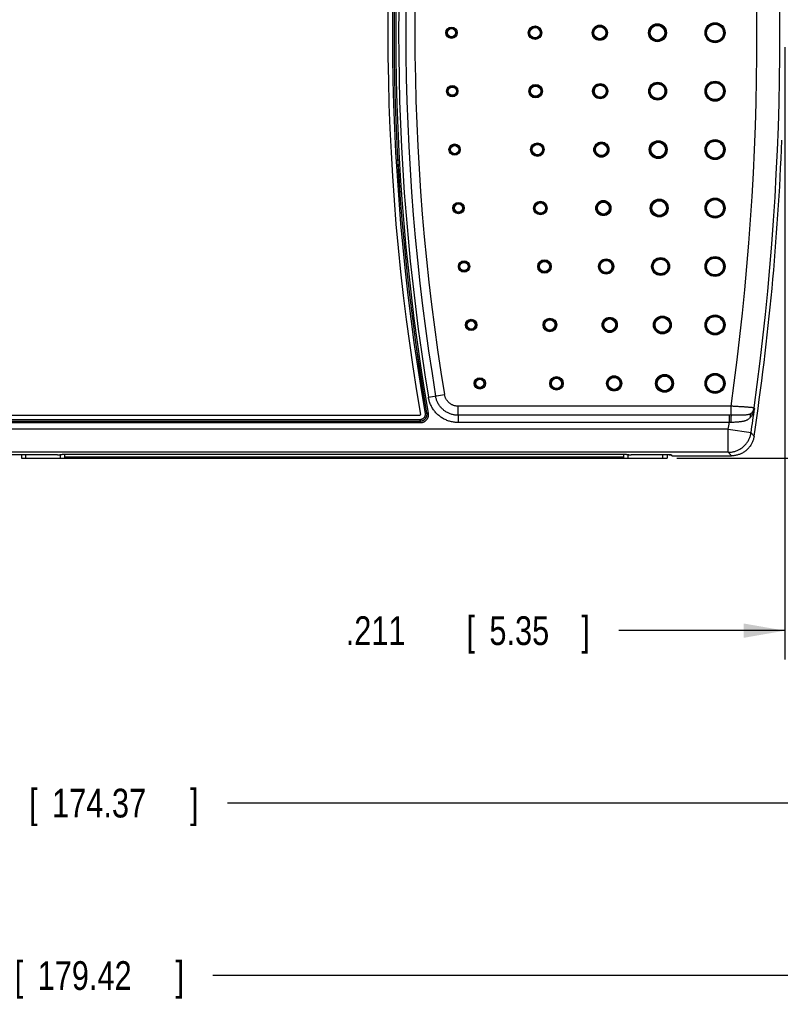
# Model space of a CAD drawing. Header units: inches. Extents: x 0 to 22, y 0 to 17.
# Tile 19 of 21: x 14.2 to 17.5, y 8.7 to 13. Entities that reach past the tile are written whole.
import ezdxf

# ---------------------------------------------------------------- set-up
doc = ezdxf.new("R2010")
doc.units = ezdxf.units.IN
doc.header["$LTSCALE"] = 1.21
doc.header["$MEASUREMENT"] = 0
doc.layers.get('0').update_dxf_attribs({"linetype": 'CONTINUOUS'})
doc.layers.add('DIMENSIONS', color=7, linetype='CONTINUOUS')
doc.styles.get("Standard").update_dxf_attribs({"font": 'txt', "width": 0.8})
doc.dimstyles.new('DIMSTYLE_1', dxfattribs={"dimtxt": 0.125, "dimasz": 0.18, "dimexe": 0.18, "dimexo": 0.0625, "dimgap": 0.09, "dimtad": 0, "dimtih": 1, "dimtoh": 1, "dimdec": 3, "dimzin": 4, "dimdsep": 46, "dimtxsty": 'STANDARD', "dimblk": '_FILLED', "dimblk1": '_FILLED', "dimblk2": '_FILLED', "dimcen": 0.09, "dimadec": 0, "dimazin": 0, "dimtp": 0.01, "dimtm": 0.01, "dimtfac": 1, "dimtdec": 3, "dimtofl": 0, "dimtmove": 0, "dimatfit": 3, "dimldrblk": '_FILLED', "dimfxl": 1, "dimtolj": 1, "dimtzin": 4, "dimarcsym": 0})

# ---------------------------------------------------------------- blocks, each defined once
blk = doc.blocks.new('_FILLED')
at = {"color": 0, "linetype": 'BYBLOCK'}
blk.add_solid([(0, 0), (-1, 0.174), (-1, -0.174)], dxfattribs=at)
blk = doc.blocks.new('*D3')
at = {"layer": 'DIMENSIONS', "color": 2, "linetype": 'CONTINUOUS'}
for p, q in [((17.6924, 12.9103), (18.8222, 12.9103)), ((18.6972, 12.9103), (18.6972, 12.062)), ((18.6972, 11.0598), (18.6972, 11.812)), ((17.0675, 11.0598), (18.8222, 11.0598))]:
    blk.add_line(p, q, dxfattribs=at)
at = {"layer": 'DIMENSIONS', "color": 2, "linetype": 'CONTINUOUS', "xscale": 0.18, "yscale": 0.18, "zscale": 0.18}
for p, rotation in [((18.6972, 12.9103), 90), ((18.6972, 11.0598), 270)]:
    blk.add_blockref('_FILLED', p, dxfattribs=dict(at, rotation=rotation))
at = {"layer": 'DIMENSIONS', "color": 2, "linetype": 'CONTINUOUS', "width": 0.8}
for s, p in [('1.851', (18.1847, 11.8745)), ('[', (18.8097, 11.8745)), ('47', (18.9097, 11.8745)), (']', (19.1097, 11.8745))]:
    blk.add_text(s, height=0.125, dxfattribs=at).set_placement(p)
blk = doc.blocks.new('*D4')
at = {"layer": 'DIMENSIONS', "color": 2, "linetype": 'CONTINUOUS'}
for p, q in [((17.7481, 12.9636), (17.7481, 10.1848)), ((17.5373, 12.8478), (17.5373, 10.1848)), ((17.5373, 10.3098), (16.8141, 10.3098)), ((17.7481, 10.3098), (18.1081, 10.3098))]:
    blk.add_line(p, q, dxfattribs=at)
at = {"layer": 'DIMENSIONS', "color": 2, "linetype": 'CONTINUOUS', "xscale": 0.18, "yscale": 0.18, "zscale": 0.18}
blk.add_blockref('_FILLED', (17.5373, 10.3098), dxfattribs=at)
at = {"layer": 'DIMENSIONS', "color": 2, "linetype": 'CONTINUOUS', "xscale": 0.18, "yscale": 0.18, "zscale": 0.18, "rotation": 180}
blk.add_blockref('_FILLED', (17.7481, 10.3098), dxfattribs=at)
at = {"layer": 'DIMENSIONS', "color": 2, "linetype": 'CONTINUOUS', "width": 0.8}
for s, p in [('.211', (15.6266, 10.2473)), ('[', (16.1516, 10.2473)), ('5.35', (16.2516, 10.2473)), (']', (16.6516, 10.2473))]:
    blk.add_text(s, height=0.125, dxfattribs=at).set_placement(p)
blk = doc.blocks.new('*D5')
at = {"layer": 'DIMENSIONS', "color": 2, "linetype": 'CONTINUOUS'}
for p, q in [((17.7481, 12.8478), (17.7481, 9.4348)), ((10.8833, 12.5172), (10.8833, 9.4348)), ((10.8833, 9.5598), (13.5616, 9.5598)), ((17.7481, 9.5598), (15.1116, 9.5598))]:
    blk.add_line(p, q, dxfattribs=at)
at = {"layer": 'DIMENSIONS', "color": 2, "linetype": 'CONTINUOUS', "xscale": 0.18, "yscale": 0.18, "zscale": 0.18, "rotation": 180}
blk.add_blockref('_FILLED', (10.8833, 9.5598), dxfattribs=at)
at = {"layer": 'DIMENSIONS', "color": 2, "linetype": 'CONTINUOUS', "xscale": 0.18, "yscale": 0.18, "zscale": 0.18}
blk.add_blockref('_FILLED', (17.7481, 9.5598), dxfattribs=at)
at = {"layer": 'DIMENSIONS', "color": 2, "linetype": 'CONTINUOUS', "width": 0.8}
for s, p in [('6.865', (13.6241, 9.4973)), ('[', (14.2491, 9.4973)), ('174.37', (14.3491, 9.4973)), (']', (14.9491, 9.4973))]:
    blk.add_text(s, height=0.125, dxfattribs=at).set_placement(p)
blk = doc.blocks.new('*D6')
at = {"layer": 'DIMENSIONS', "color": 2, "linetype": 'CONTINUOUS'}
for p, q in [((17.9472, 12.8478), (17.9472, 8.6848)), ((10.8833, 12.3649), (10.8833, 8.6848)), ((10.8833, 8.8098), (13.4988, 8.8098)), ((17.9472, 8.8098), (15.0488, 8.8098))]:
    blk.add_line(p, q, dxfattribs=at)
at = {"layer": 'DIMENSIONS', "color": 2, "linetype": 'CONTINUOUS', "xscale": 0.18, "yscale": 0.18, "zscale": 0.18, "rotation": 180}
blk.add_blockref('_FILLED', (10.8833, 8.8098), dxfattribs=at)
at = {"layer": 'DIMENSIONS', "color": 2, "linetype": 'CONTINUOUS', "xscale": 0.18, "yscale": 0.18, "zscale": 0.18}
blk.add_blockref('_FILLED', (17.9472, 8.8098), dxfattribs=at)
at = {"layer": 'DIMENSIONS', "color": 2, "linetype": 'CONTINUOUS', "width": 0.8}
for s, p in [('7.064', (13.5613, 8.7473)), ('[', (14.1863, 8.7473)), ('179.42', (14.2863, 8.7473)), (']', (14.8863, 8.7473))]:
    blk.add_text(s, height=0.125, dxfattribs=at).set_placement(p)

msp = doc.modelspace()

# ---------------------------------------------------------------- linework, layer by layer
at = {"color": 7, "linetype": 'CONTINUOUS'}
for p, q in [((15.9865, 11.3246), (16.0565, 11.3362)), ((17.3034, 11.286), (16.1157, 11.286)), ((16.1157, 11.2465), (16.1157, 11.286)), ((17.3034, 11.2465), (17.3034, 11.286)), ((15.949, 11.22), (12.4676, 11.22)), ((12.4677, 11.2473), (15.9489, 11.2473)), ((15.9489, 11.227), (12.4677, 11.227)), ((15.9489, 11.22), (12.4677, 11.22)), ((15.9489, 11.227), (15.9489, 11.22)), ((15.949, 11.22), (15.9489, 11.22)), ((15.949, 11.213), (15.949, 11.22)), ((15.9716, 11.2539), (15.9785, 11.2551)), ((15.9854, 11.2562), (15.9785, 11.255)), ((15.9785, 11.255), (15.9785, 11.2551)), ((17.2954, 11.2465), (16.1157, 11.2465)), ((17.2954, 11.2465), (17.2954, 11.215)), ((17.2911, 11.1856), (11.1255, 11.1856)), ((15.949, 11.213), (12.4676, 11.213)), ((17.2954, 11.215), (16.1157, 11.215)), ((17.2911, 11.1856), (17.39, 11.171)), ((17.2911, 11.0857), (17.2911, 11.1856)), ((17.2911, 11.0857), (11.1255, 11.0857)), ((14.3721, 11.0747), (14.0425, 11.0747)), ((14.2156, 11.0745), (14.2006, 11.0745)), ((14.2156, 11.0747), (14.2156, 11.0598)), ((14.2156, 11.0598), (17.0246, 11.0598)), ((14.2353, 11.0598), (14.2353, 11.0747)), ((14.383, 11.076), (14.3821, 11.075)), ((14.3849, 11.0762), (14.3849, 11.0598)), ((16.8476, 11.0763), (14.393, 11.0763)), ((14.4046, 11.0598), (14.4046, 11.0763)), ((16.8357, 11.0637), (14.4046, 11.0637)), ((16.8357, 11.0763), (16.8357, 11.0598)), ((16.8553, 11.0598), (16.8553, 11.0762)), ((16.8585, 11.075), (16.8576, 11.076)), ((17.0332, 11.0747), (16.8685, 11.0747)), ((17.005, 11.0747), (17.005, 11.0598)), ((17.0246, 11.0747), (17.0246, 11.0598)), ((17.0473, 11.0703), (17.0432, 11.0744)), ((17.044, 11.0736), (17.044, 11.0734)), ((17.0471, 11.0703), (17.044, 11.0734)), ((17.0471, 11.0703), (17.0471, 11.0705)), ((17.0471, 11.0703), (17.3044, 11.0703))]:
    msp.add_line(p, q, dxfattribs=at)
for centre, radius in [((16.0867, 12.9103), 0.0248), ((16.4501, 12.9103), 0.0295), ((16.4501, 12.9103), 0.026), ((16.4501, 12.9103), 0.0259), ((16.4501, 12.9103), 0.0224), ((16.7321, 12.9103), 0.033), ((16.7321, 12.9103), 0.0295), ((16.7321, 12.9103), 0.0295), ((16.7321, 12.9103), 0.026), ((16.9827, 12.9103), 0.0389), ((16.9827, 12.9103), 0.0354), ((16.9827, 12.9103), 0.0354), ((16.9827, 12.9103), 0.0319), ((17.2333, 12.9103), 0.0436), ((17.2333, 12.9103), 0.0401), ((17.2333, 12.9103), 0.0401), ((17.2333, 12.9103), 0.0366), ((16.0867, 12.9103), 0.0213), ((16.0867, 12.9103), 0.0212), ((16.0867, 12.9103), 0.0177), ((16.0901, 12.6561), 0.0248), ((16.0901, 12.6561), 0.0213), ((16.0901, 12.6561), 0.0212), ((16.4527, 12.6561), 0.0295), ((16.4527, 12.6561), 0.026), ((16.4527, 12.6561), 0.0259), ((16.4527, 12.6561), 0.0224), ((16.7338, 12.6561), 0.033), ((16.7338, 12.6561), 0.0295), ((16.7338, 12.6561), 0.0295), ((16.7338, 12.6561), 0.026), ((16.9835, 12.6561), 0.0389), ((16.9835, 12.6561), 0.0354), ((16.9835, 12.6561), 0.0354), ((16.9835, 12.6561), 0.0319), ((17.2333, 12.6561), 0.0436), ((17.2333, 12.6561), 0.0401), ((17.2333, 12.6561), 0.0401), ((17.2333, 12.6561), 0.0366), ((16.0901, 12.6561), 0.0177), ((16.1003, 12.4019), 0.0248), ((16.1003, 12.4019), 0.0213), ((16.1003, 12.4019), 0.0212), ((16.1003, 12.4019), 0.0177), ((16.4604, 12.4019), 0.0295), ((16.4604, 12.4019), 0.0259), ((16.4604, 12.4019), 0.026), ((16.4604, 12.4019), 0.0224), ((16.7389, 12.4019), 0.033), ((16.7389, 12.4019), 0.0295), ((16.7389, 12.4019), 0.0295), ((16.7389, 12.4019), 0.026), ((16.9861, 12.4019), 0.0389), ((16.9861, 12.4019), 0.0354), ((16.9861, 12.4019), 0.0354), ((16.9861, 12.4019), 0.0319), ((17.2333, 12.4019), 0.0436), ((17.2333, 12.4019), 0.0401), ((17.2333, 12.4019), 0.0401), ((17.2333, 12.4019), 0.0366), ((16.1174, 12.1478), 0.0248), ((16.1174, 12.1478), 0.0213), ((16.1174, 12.1478), 0.0212), ((16.1174, 12.1478), 0.0177), ((16.4734, 12.1478), 0.0295), ((16.4734, 12.1478), 0.0259), ((16.4734, 12.1478), 0.026), ((16.4734, 12.1478), 0.0224), ((16.7476, 12.1478), 0.033), ((16.7476, 12.1478), 0.0295), ((16.7476, 12.1478), 0.0295), ((16.7476, 12.1478), 0.026), ((16.9904, 12.1478), 0.0389), ((16.9904, 12.1478), 0.0354), ((16.9904, 12.1478), 0.0354), ((16.9904, 12.1478), 0.0319), ((17.2333, 12.1478), 0.0436), ((17.2333, 12.1478), 0.0401), ((17.2333, 12.1478), 0.0401), ((17.2333, 12.1478), 0.0366), ((16.1413, 11.8936), 0.0248), ((16.1413, 11.8936), 0.0213), ((16.1413, 11.8936), 0.0212), ((16.1413, 11.8936), 0.0177), ((16.4915, 11.8936), 0.0295), ((16.4915, 11.8936), 0.026), ((16.4915, 11.8936), 0.0259), ((16.4915, 11.8936), 0.0224), ((16.7596, 11.8936), 0.033), ((16.7596, 11.8936), 0.0295), ((16.7596, 11.8936), 0.0295), ((16.7596, 11.8936), 0.026), ((16.9965, 11.8936), 0.0389), ((16.9965, 11.8936), 0.0354), ((16.9965, 11.8936), 0.0354), ((16.9965, 11.8936), 0.0319), ((17.2333, 11.8936), 0.0436), ((17.2333, 11.8936), 0.0401), ((17.2333, 11.8936), 0.0401), ((17.2333, 11.8936), 0.0366), ((16.1721, 11.6394), 0.0248), ((16.1721, 11.6394), 0.0213), ((16.1721, 11.6394), 0.0212), ((16.1721, 11.6394), 0.0177), ((16.5149, 11.6394), 0.0295), ((16.5149, 11.6394), 0.0259), ((16.5149, 11.6394), 0.026), ((16.5149, 11.6394), 0.0224), ((16.7752, 11.6394), 0.033), ((16.7752, 11.6394), 0.0295), ((16.7752, 11.6394), 0.0295), ((16.7752, 11.6394), 0.026), ((17.0042, 11.6394), 0.0389), ((17.0042, 11.6394), 0.0354), ((17.0042, 11.6394), 0.0354), ((17.0042, 11.6394), 0.0319), ((17.2333, 11.6394), 0.0436), ((17.2333, 11.6394), 0.0401), ((17.2333, 11.6394), 0.0401), ((17.2333, 11.6394), 0.0366), ((16.2099, 11.3853), 0.0248), ((16.2099, 11.3853), 0.0213), ((16.2099, 11.3853), 0.0212), ((16.2099, 11.3853), 0.0177), ((16.5435, 11.3853), 0.0295), ((16.5435, 11.3853), 0.0259), ((16.5435, 11.3853), 0.026), ((16.5435, 11.3853), 0.0224), ((16.7942, 11.3853), 0.033), ((16.7942, 11.3853), 0.0295), ((16.7942, 11.3853), 0.0295), ((16.7942, 11.3853), 0.026), ((17.0137, 11.3853), 0.0389), ((17.0137, 11.3853), 0.0354), ((17.0137, 11.3853), 0.0354), ((17.0137, 11.3853), 0.0319), ((17.2333, 11.3853), 0.0436), ((17.2333, 11.3853), 0.0401), ((17.2333, 11.3853), 0.0401), ((17.2333, 11.3853), 0.0366)]:
    msp.add_circle(centre, radius, dxfattribs=at)
for centre, radius, start, end in [((25.5866, 12.9103), 9.7768, 170.22437, 189.77563), ((25.5867, 12.9103), 9.7568, 170.22587, 189.77413), ((25.5867, 12.9103), 9.7498, 170.22587, 189.77413), ((25.5867, 12.9103), 9.7497, 170.22551, 189.77449), ((25.5867, 12.9103), 9.7427, 170.22551, 189.77449), ((5.6283, 12.9103), 11.7875, 352.07967, 7.92033), ((5.6283, 12.9103), 11.8875, 352.11014, 7.88986), ((25.5867, 12.9103), 9.7303, 170.62131, 189.3787), ((25.5867, 12.9103), 9.6987, 170.62119, 189.37881), ((25.5867, 12.9103), 9.6593, 170.62119, 189.37881), ((5.6283, 12.9103), 11.905, 351.52374, 357.75187), ((5.6283, 12.9103), 11.8896, 351.58832, 352.10131), ((5.6283, 12.9103), 11.7896, 351.58832, 351.7326)]:
    msp.add_arc(centre, radius, start, end, dxfattribs=at)
for points, knots in [([(16.1157, 11.215), (16.113, 11.215), (16.1075, 11.2152), (16.0992, 11.216), (16.0909, 11.2173), (16.0828, 11.2191), (16.0747, 11.2215), (16.0668, 11.2244), (16.0591, 11.2278), (16.0516, 11.2316), (16.0444, 11.236), (16.0375, 11.2408), (16.0309, 11.246), (16.0247, 11.2517), (16.0188, 11.2577), (16.0134, 11.2641), (16.0083, 11.2708), (16.0037, 11.2779), (15.9996, 11.2852), (15.9959, 11.2928), (15.9928, 11.3005), (15.9901, 11.3085), (15.988, 11.3165), (15.9869, 11.3219), (15.9865, 11.3246)], [0, 0, 0, 0, 0.044791, 0.089827, 0.135118, 0.1806, 0.226214, 0.2719, 0.317601, 0.363263, 0.408873, 0.454448, 0.500005, 0.545562, 0.591136, 0.636744, 0.682403, 0.728101, 0.773785, 0.819398, 0.864882, 0.910178, 0.955222, 1, 1, 1, 1]), ([(16.1157, 11.2465), (16.1134, 11.2465), (16.1087, 11.2467), (16.1017, 11.2475), (16.0948, 11.2487), (16.088, 11.2504), (16.0814, 11.2526), (16.0749, 11.2552), (16.0686, 11.2583), (16.0626, 11.2618), (16.0568, 11.2658), (16.0513, 11.2701), (16.0462, 11.2748), (16.0414, 11.2798), (16.0369, 11.2852), (16.0328, 11.2909), (16.0292, 11.2969), (16.0259, 11.3031), (16.0231, 11.3095), (16.0208, 11.3161), (16.0189, 11.3229), (16.018, 11.3274), (16.0176, 11.3297)], [0, 0, 0, 0, 0.050174, 0.100318, 0.150406, 0.200435, 0.250418, 0.300367, 0.350296, 0.400211, 0.450115, 0.500011, 0.549908, 0.599811, 0.649725, 0.699651, 0.749598, 0.799578, 0.849605, 0.899692, 0.949834, 1, 1, 1, 1]), ([(16.1157, 11.286), (16.1142, 11.286), (16.1111, 11.2861), (16.1064, 11.2866), (16.1018, 11.2875), (16.0973, 11.2888), (16.0929, 11.2904), (16.0886, 11.2924), (16.0845, 11.2947), (16.0806, 11.2973), (16.0769, 11.3002), (16.0734, 11.3034), (16.0702, 11.3068), (16.0673, 11.3105), (16.0646, 11.3144), (16.0623, 11.3185), (16.0603, 11.3228), (16.0587, 11.3271), (16.0574, 11.3316), (16.0568, 11.3347), (16.0565, 11.3362)], [0, 0, 0, 0, 0.054798, 0.110039, 0.165601, 0.221371, 0.277234, 0.333073, 0.388805, 0.444447, 0.500045, 0.555643, 0.611285, 0.667011, 0.722837, 0.778682, 0.834433, 0.889979, 0.945208, 1, 1, 1, 1]), ([(17.4033, 11.2785), (17.4031, 11.2786), (17.4026, 11.2787), (17.4017, 11.2789), (17.4002, 11.2791), (17.3983, 11.2793), (17.396, 11.2796), (17.3932, 11.2799), (17.3899, 11.2802), (17.3862, 11.2805), (17.3821, 11.2809), (17.3776, 11.2812), (17.3728, 11.2816), (17.3676, 11.282), (17.3622, 11.2824), (17.3564, 11.2828), (17.3504, 11.2832), (17.3441, 11.2836), (17.3377, 11.284), (17.331, 11.2844), (17.3243, 11.2848), (17.3174, 11.2852), (17.3104, 11.2856), (17.3057, 11.2859), (17.3034, 11.286)], [0, 0, 0, 0, 0.004962, 0.014679, 0.029165, 0.048368, 0.072202, 0.100558, 0.1333, 0.170272, 0.211286, 0.256133, 0.304582, 0.356394, 0.411321, 0.469107, 0.529482, 0.592169, 0.656881, 0.723318, 0.791174, 0.860134, 0.92986, 1, 1, 1, 1]), ([(17.4051, 11.2764), (17.4047, 11.2741), (17.4037, 11.2697), (17.4018, 11.2632), (17.3994, 11.257), (17.3966, 11.2512), (17.3934, 11.2458), (17.39, 11.2408), (17.3875, 11.2377), (17.3862, 11.2363)], [0, 0, 0, 0, 0.151937, 0.302805, 0.45137, 0.596284, 0.736483, 0.871308, 1, 1, 1, 1]), ([(17.3915, 11.2553), (17.3923, 11.2561), (17.3938, 11.2577), (17.3959, 11.2602), (17.3977, 11.263), (17.3993, 11.2659), (17.4007, 11.2689), (17.4018, 11.272), (17.4027, 11.2752), (17.4031, 11.2774), (17.4033, 11.2785)], [0, 0, 0, 0, 0.124985, 0.250026, 0.375061, 0.500088, 0.625105, 0.750111, 0.875105, 1, 1, 1, 1]), ([(17.4051, 11.2764), (17.4047, 11.2747), (17.4037, 11.2714), (17.4014, 11.2667), (17.3986, 11.2624), (17.3953, 11.2586), (17.3928, 11.2563), (17.3915, 11.2553)], [0, 0, 0, 0, 0.201812, 0.404552, 0.606327, 0.805247, 1, 1, 1, 1]), ([(17.4051, 11.2764), (17.4049, 11.2766), (17.4045, 11.2771), (17.4039, 11.2778), (17.4035, 11.2782), (17.4033, 11.2785)], [0, 0, 0, 0, 0.333326, 0.666659, 1, 1, 1, 1]), ([(15.9785, 11.2551), (15.9786, 11.2542), (15.9788, 11.2524), (15.9789, 11.2496), (15.9788, 11.2469), (15.9784, 11.2442), (15.9777, 11.2415), (15.9768, 11.2389), (15.9757, 11.2364), (15.9743, 11.234), (15.9727, 11.2317), (15.971, 11.2296), (15.969, 11.2277), (15.9669, 11.226), (15.9646, 11.2244), (15.9622, 11.2231), (15.9597, 11.222), (15.9571, 11.2211), (15.9544, 11.2205), (15.9517, 11.2201), (15.9498, 11.22), (15.9489, 11.22)], [0, 0, 0, 0, 0.052582, 0.105166, 0.157757, 0.210362, 0.262987, 0.315626, 0.368264, 0.420899, 0.473532, 0.526164, 0.578796, 0.631431, 0.68407, 0.736714, 0.789366, 0.842026, 0.894689, 0.947349, 1, 1, 1, 1]), ([(15.9716, 11.2539), (15.9717, 11.2531), (15.9719, 11.2516), (15.9719, 11.2492), (15.9717, 11.2469), (15.9713, 11.2446), (15.9706, 11.2423), (15.9697, 11.2401), (15.9686, 11.238), (15.9673, 11.2361), (15.9657, 11.2343), (15.964, 11.2326), (15.9622, 11.2312), (15.9602, 11.2299), (15.9581, 11.2289), (15.9559, 11.2281), (15.9536, 11.2275), (15.9513, 11.2271), (15.9497, 11.227), (15.9489, 11.227)], [0, 0, 0, 0, 0.058347, 0.117059, 0.17597, 0.234912, 0.293796, 0.352677, 0.411581, 0.470473, 0.529351, 0.588247, 0.647149, 0.706017, 0.764904, 0.823891, 0.882868, 0.941636, 1, 1, 1, 1]), ([(15.9489, 11.2473), (15.9491, 11.2473), (15.9494, 11.2473), (15.95, 11.2474), (15.9504, 11.2476), (15.9509, 11.2479), (15.9512, 11.2483), (15.9515, 11.2487), (15.9517, 11.2492), (15.9518, 11.2497), (15.9518, 11.2501), (15.9518, 11.2503)], [0, 0, 0, 0, 0.111659, 0.223747, 0.335588, 0.446862, 0.557828, 0.668869, 0.779877, 0.89037, 1, 1, 1, 1]), ([(15.9854, 11.2562), (15.9856, 11.2552), (15.9859, 11.2531), (15.986, 11.2498), (15.9858, 11.2466), (15.9854, 11.2434), (15.9847, 11.2403), (15.9837, 11.2372), (15.9825, 11.2342), (15.981, 11.2314), (15.9793, 11.2286), (15.9773, 11.2261), (15.9751, 11.2237), (15.9727, 11.2215), (15.9702, 11.2196), (15.9674, 11.2179), (15.9646, 11.2164), (15.9616, 11.2151), (15.9585, 11.2142), (15.9554, 11.2135), (15.9522, 11.2131), (15.95, 11.213), (15.949, 11.213)], [0, 0, 0, 0, 0.049774, 0.099777, 0.149882, 0.199962, 0.249979, 0.299993, 0.350019, 0.400032, 0.450034, 0.500037, 0.550039, 0.600041, 0.650055, 0.700079, 0.750089, 0.800104, 0.850182, 0.900273, 0.950254, 1, 1, 1, 1]), ([(15.9785, 11.255), (15.9787, 11.2541), (15.9789, 11.2523), (15.979, 11.2496), (15.9788, 11.2468), (15.9784, 11.2441), (15.9778, 11.2414), (15.9769, 11.2388), (15.9757, 11.2363), (15.9744, 11.2339), (15.9728, 11.2317), (15.971, 11.2296), (15.9691, 11.2276), (15.967, 11.2259), (15.9647, 11.2244), (15.9623, 11.223), (15.9597, 11.2219), (15.9571, 11.2211), (15.9545, 11.2204), (15.9517, 11.2201), (15.9499, 11.22), (15.949, 11.22)], [0, 0, 0, 0, 0.052714, 0.105405, 0.158074, 0.21072, 0.263346, 0.315955, 0.36855, 0.421134, 0.473712, 0.526288, 0.578866, 0.63145, 0.684045, 0.736654, 0.78928, 0.841926, 0.894595, 0.947286, 1, 1, 1, 1]), ([(16.1157, 11.2465), (16.1157, 11.2463), (16.1157, 11.2458), (16.1157, 11.2449), (16.1157, 11.2437), (16.1157, 11.2423), (16.1157, 11.2407), (16.1157, 11.2388), (16.1157, 11.2367), (16.1157, 11.2344), (16.1157, 11.232), (16.1157, 11.2294), (16.1157, 11.2267), (16.1157, 11.2238), (16.1157, 11.2209), (16.1157, 11.218), (16.1157, 11.216), (16.1157, 11.215)], [0, 0, 0, 0, 0.020159, 0.048888, 0.085935, 0.130977, 0.183621, 0.243405, 0.309808, 0.382248, 0.460091, 0.542659, 0.62923, 0.719045, 0.811313, 0.905223, 1, 1, 1, 1]), ([(17.3034, 11.2465), (17.3025, 11.2465), (17.3007, 11.2465), (17.2981, 11.2465), (17.2963, 11.2465), (17.2954, 11.2465)], [0, 0, 0, 0, 0.333089, 0.666438, 1, 1, 1, 1]), ([(17.3034, 11.2465), (17.3033, 11.2463), (17.3032, 11.2458), (17.303, 11.2449), (17.3029, 11.2438), (17.3027, 11.2424), (17.3025, 11.2407), (17.3024, 11.2389), (17.3022, 11.2368), (17.3021, 11.2345), (17.302, 11.2321), (17.3019, 11.2295), (17.3018, 11.2268), (17.3017, 11.224), (17.3016, 11.2211), (17.3015, 11.2182), (17.3015, 11.2162), (17.3015, 11.2152)], [0, 0, 0, 0, 0.020647, 0.049604, 0.086735, 0.131771, 0.184347, 0.244023, 0.310294, 0.382593, 0.460298, 0.54274, 0.629208, 0.718954, 0.811202, 0.905153, 1, 1, 1, 1]), ([(17.3862, 11.2363), (17.3853, 11.2352), (17.3834, 11.2332), (17.3801, 11.2304), (17.3765, 11.2279), (17.3725, 11.2257), (17.3681, 11.2238), (17.3634, 11.2221), (17.3584, 11.2206), (17.353, 11.2195), (17.3474, 11.2185), (17.3414, 11.2177), (17.3352, 11.217), (17.3287, 11.2165), (17.3221, 11.2161), (17.3153, 11.2158), (17.3084, 11.2155), (17.3038, 11.2153), (17.3015, 11.2152)], [0, 0, 0, 0, 0.046703, 0.094204, 0.143066, 0.193791, 0.246786, 0.302357, 0.360683, 0.421909, 0.486132, 0.553329, 0.623319, 0.695775, 0.770189, 0.846009, 0.922769, 1, 1, 1, 1]), ([(17.3915, 11.2553), (17.3907, 11.2546), (17.3889, 11.2534), (17.3859, 11.2517), (17.3824, 11.2504), (17.3785, 11.2493), (17.3741, 11.2484), (17.3694, 11.2478), (17.3644, 11.2473), (17.359, 11.247), (17.3534, 11.2467), (17.3476, 11.2466), (17.3416, 11.2465), (17.3354, 11.2464), (17.3292, 11.2464), (17.3228, 11.2464), (17.3164, 11.2465), (17.3099, 11.2465), (17.3056, 11.2465), (17.3034, 11.2465)], [0, 0, 0, 0, 0.034972, 0.072916, 0.114364, 0.159664, 0.208966, 0.262136, 0.318844, 0.378764, 0.441508, 0.506667, 0.573801, 0.642507, 0.712432, 0.783276, 0.8549, 0.927193, 1, 1, 1, 1]), ([(17.3915, 11.2553), (17.391, 11.2548), (17.3901, 11.2537), (17.3889, 11.2519), (17.3879, 11.25), (17.3871, 11.2479), (17.3865, 11.2458), (17.3861, 11.2435), (17.3859, 11.2411), (17.386, 11.2387), (17.3861, 11.2371), (17.3862, 11.2363)], [0, 0, 0, 0, 0.103244, 0.207488, 0.313304, 0.421139, 0.531358, 0.644231, 0.759933, 0.878544, 1, 1, 1, 1]), ([(17.3015, 11.2152), (17.3008, 11.2152), (17.2995, 11.2152), (17.2975, 11.2151), (17.2961, 11.215), (17.2954, 11.215)], [0, 0, 0, 0, 0.332724, 0.666077, 1, 1, 1, 1]), ([(17.2911, 11.0857), (17.2935, 11.0857), (17.2982, 11.0859), (17.3052, 11.0866), (17.3121, 11.0879), (17.319, 11.0896), (17.3258, 11.0918), (17.3323, 11.0945), (17.3387, 11.0977), (17.3449, 11.1013), (17.3508, 11.1054), (17.3563, 11.1098), (17.3616, 11.1147), (17.3664, 11.1199), (17.3709, 11.1254), (17.375, 11.1312), (17.3787, 11.1374), (17.3819, 11.1437), (17.3847, 11.1503), (17.387, 11.1571), (17.3888, 11.164), (17.3896, 11.1687), (17.39, 11.171)], [0, 0, 0, 0, 0.049581, 0.099117, 0.148718, 0.198458, 0.248365, 0.298426, 0.348592, 0.398776, 0.448894, 0.498969, 0.549034, 0.599109, 0.649203, 0.699315, 0.749442, 0.799577, 0.84971, 0.899832, 0.949933, 1, 1, 1, 1]), ([(17.4033, 11.1555), (17.4029, 11.1531), (17.402, 11.1485), (17.4003, 11.1416), (17.398, 11.1348), (17.3952, 11.1283), (17.392, 11.1219), (17.3884, 11.1158), (17.3843, 11.11), (17.3798, 11.1045), (17.3749, 11.0993), (17.3697, 11.0944), (17.3642, 11.09), (17.3583, 11.0859), (17.3522, 11.0823), (17.3458, 11.0792), (17.3393, 11.0764), (17.3325, 11.0742), (17.3256, 11.0724), (17.3186, 11.0712), (17.3115, 11.0704), (17.3068, 11.0703), (17.3044, 11.0703)], [0, 0, 0, 0, 0.05002, 0.100064, 0.150045, 0.200074, 0.250065, 0.300051, 0.350064, 0.400018, 0.450026, 0.5, 0.549974, 0.599982, 0.649936, 0.699949, 0.749935, 0.799926, 0.849955, 0.899936, 0.94998, 1, 1, 1, 1]), ([(17.4033, 11.1555), (17.4018, 11.1572), (17.3988, 11.1606), (17.3944, 11.1658), (17.3915, 11.1693), (17.39, 11.171)], [0, 0, 0, 0, 0.333563, 0.666896, 1, 1, 1, 1]), ([(14.3721, 11.0747), (14.3725, 11.0747), (14.3733, 11.0747), (14.3746, 11.0747), (14.3758, 11.0747), (14.377, 11.0747), (14.378, 11.0748), (14.379, 11.0748), (14.3798, 11.0748), (14.3806, 11.0749), (14.3812, 11.0749), (14.3816, 11.0749), (14.3819, 11.075), (14.382, 11.075), (14.3821, 11.075)], [0, 0, 0, 0, 0.126928, 0.252846, 0.374611, 0.489286, 0.596041, 0.693917, 0.780374, 0.853437, 0.912698, 0.957531, 0.986705, 1, 1, 1, 1]), ([(14.383, 11.076), (14.383, 11.076), (14.3832, 11.076), (14.3835, 11.0761), (14.3839, 11.0761), (14.3845, 11.0761), (14.3852, 11.0762), (14.3861, 11.0762), (14.3871, 11.0762), (14.3881, 11.0763), (14.3893, 11.0763), (14.3905, 11.0763), (14.3917, 11.0763), (14.3926, 11.0763), (14.393, 11.0763)], [0, 0, 0, 0, 0.013295, 0.042469, 0.087302, 0.146563, 0.219626, 0.306083, 0.403959, 0.510714, 0.625389, 0.747154, 0.873072, 1, 1, 1, 1]), ([(16.8476, 11.0763), (16.848, 11.0763), (16.8489, 11.0763), (16.8501, 11.0763), (16.8513, 11.0763), (16.8525, 11.0763), (16.8535, 11.0762), (16.8545, 11.0762), (16.8554, 11.0762), (16.8561, 11.0761), (16.8567, 11.0761), (16.8571, 11.0761), (16.8574, 11.076), (16.8576, 11.076), (16.8576, 11.076)], [0, 0, 0, 0, 0.126928, 0.252846, 0.374611, 0.489286, 0.596041, 0.693917, 0.780374, 0.853437, 0.912698, 0.957531, 0.986705, 1, 1, 1, 1]), ([(16.8585, 11.075), (16.8586, 11.075), (16.8587, 11.075), (16.859, 11.0749), (16.8594, 11.0749), (16.86, 11.0749), (16.8608, 11.0748), (16.8616, 11.0748), (16.8626, 11.0748), (16.8637, 11.0747), (16.8648, 11.0747), (16.866, 11.0747), (16.8673, 11.0747), (16.8681, 11.0747), (16.8685, 11.0747)], [0, 0, 0, 0, 0.013295, 0.042469, 0.087302, 0.146563, 0.219626, 0.306083, 0.403959, 0.510714, 0.625389, 0.747154, 0.873072, 1, 1, 1, 1]), ([(17.0332, 11.0742), (17.0324, 11.0742), (17.0309, 11.0742), (17.0285, 11.0743), (17.0264, 11.0743), (17.0251, 11.0744), (17.0246, 11.0744)], [0, 0, 0, 0, 0.264622, 0.546981, 0.845425, 1, 1, 1, 1]), ([(17.0332, 11.0747), (17.0336, 11.0747), (17.0345, 11.0747), (17.0357, 11.0747), (17.0369, 11.0747), (17.0381, 11.0747), (17.0391, 11.0746), (17.0401, 11.0746), (17.041, 11.0746), (17.0417, 11.0745), (17.0423, 11.0745), (17.0427, 11.0745), (17.043, 11.0744), (17.0432, 11.0744), (17.0432, 11.0744)], [0, 0, 0, 0, 0.126928, 0.252846, 0.374611, 0.489286, 0.596041, 0.693917, 0.780374, 0.853437, 0.912698, 0.957531, 0.986705, 1, 1, 1, 1]), ([(17.0433, 11.0736), (17.043, 11.0736), (17.0424, 11.0737), (17.0414, 11.0738), (17.0402, 11.0739), (17.0387, 11.074), (17.0371, 11.074), (17.0352, 11.0741), (17.0339, 11.0742), (17.0332, 11.0742)], [0, 0, 0, 0, 0.074567, 0.173713, 0.296537, 0.442305, 0.609535, 0.797255, 1, 1, 1, 1]), ([(17.044, 11.0734), (17.0439, 11.0734), (17.0437, 11.0735), (17.0434, 11.0735), (17.0433, 11.0736)], [0, 0, 0, 0, 0.335066, 1, 1, 1, 1]), ([(17.3044, 11.0703), (17.3029, 11.072), (17.3, 11.0754), (17.2955, 11.0805), (17.2926, 11.084), (17.2911, 11.0857)], [0, 0, 0, 0, 0.333494, 0.666835, 1, 1, 1, 1])]:
    msp.add_open_spline(points, degree=3, knots=knots, dxfattribs=at)
msp.add_open_spline([(17.0332, 11.0742), (17.0332, 11.0742), (17.0332, 11.0742), (17.0332, 11.0742)], degree=3, dxfattribs=at)

# ---------------------------------------------------------------- dimensions: what is measured, and where the dimension line sits
at = {"layer": 'DIMENSIONS', "color": 2, "linetype": 'CONTINUOUS'}
for base, p1, p2, picture, middle in [((17.7481, 10.3098), (17.5373, 12.8478), (17.7481, 12.9636), '*D4', (16.1891, 10.3098)), ((17.7481, 9.5598), (10.8833, 12.5172), (17.7481, 12.8478), '*D5', (14.3366, 9.5598))]:
    dim = msp.add_linear_dim(base=base, p1=p1, p2=p2, dimstyle='DIMSTYLE_1', dxfattribs=at)
    dim.commit()
    dim.dimension.update_dxf_attribs({"geometry": picture, "text_midpoint": middle, "dimtype": 160})
for base, p1, p2, angle, picture, middle in [((18.6971968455, 12.9102615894), (17.0674551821, 11.0597615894), (17.6924326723, 12.9102615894), 90, '*D3', (18.6971968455, 11.937025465)), ((10.8833, 8.8098), (17.9472, 12.8478), (10.8833, 12.3649), 180, '*D6', (14.2738, 8.8098))]:
    dim = msp.add_linear_dim(base=base, p1=p1, p2=p2, angle=angle, dimstyle='DIMSTYLE_1', dxfattribs=at)
    dim.commit()
    dim.dimension.update_dxf_attribs({"geometry": picture, "text_midpoint": middle, "dimtype": 160})

doc.saveas('drawing.dxf')
